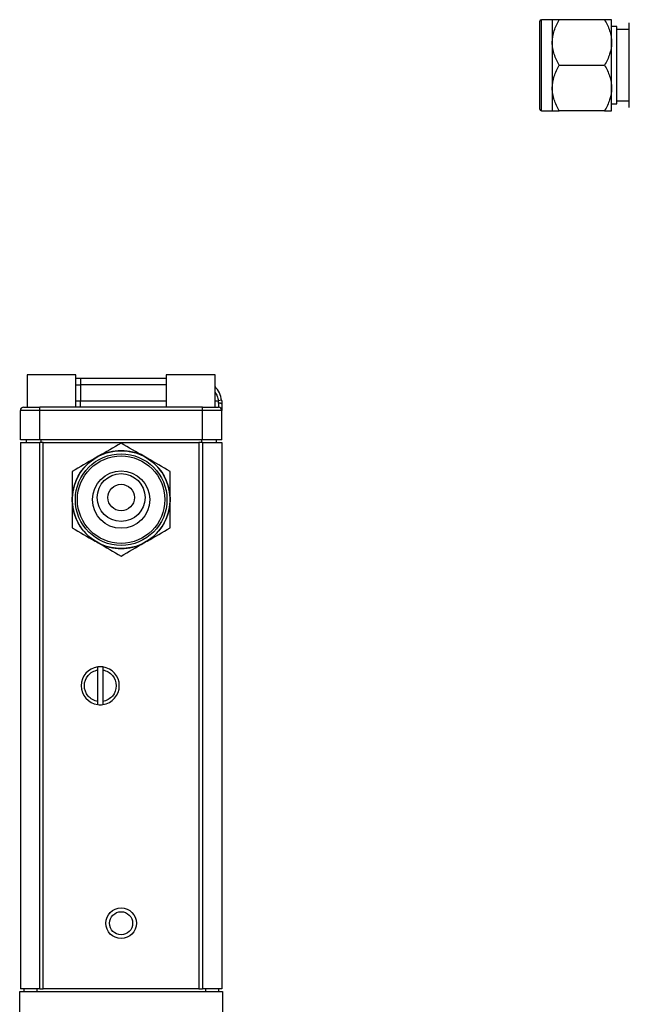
# Model space of a CAD drawing. Header units: inches. Extents: x 1.4 to 15.5, y 1.4 to 9.7.
# Tile 2 of 7: x 1.4 to 4.3, y 4.7 to 9.4. Entities that reach past the tile are written whole.
import ezdxf

# ---------------------------------------------------------------- set-up
doc = ezdxf.new("R2010")
doc.units = ezdxf.units.IN
doc.header["$MEASUREMENT"] = 0

msp = doc.modelspace()

# ---------------------------------------------------------------- linework, layer by layer
at = {"color": 7, "linetype": 'Continuous', "lineweight": 25}
for p, q in [((3.9626, 9.4427), (3.9101, 9.4427)), ((3.9626, 9.4427), (3.9626, 9.3333)), ((4.2138, 9.4427), (3.9964, 9.4427)), ((4.2476, 9.3333), (4.2476, 9.4427)), ((4.3326, 9.3255), (4.3326, 9.4271)), ((4.2726, 9.4094), (4.2476, 9.4094)), ((4.2726, 9.2239), (4.2726, 9.4094)), ((4.3326, 9.3957), (4.2726, 9.3957)), ((3.9626, 9.3333), (3.9626, 9.1146)), ((4.2476, 9.1146), (4.2476, 9.3333)), ((4.3326, 9.1224), (4.3326, 9.3255)), ((3.9026, 9.0127), (3.9026, 9.2239)), ((3.9964, 9.2239), (4.2138, 9.2239)), ((4.2726, 9.0385), (4.2726, 9.2239)), ((3.9626, 9.1146), (3.9626, 9.0052)), ((4.2476, 9.0052), (4.2476, 9.1146)), ((4.3326, 9.0208), (4.3326, 9.1224)), ((4.2476, 9.0385), (4.2726, 9.0385)), ((4.2726, 9.0522), (4.3326, 9.0522)), ((3.9101, 9.0052), (3.9626, 9.0052)), ((4.2138, 9.0052), (3.9964, 9.0052)), ((1.4406, 7.7368), (1.4406, 7.5805)), ((1.6749, 7.7368), (1.4406, 7.7368)), ((1.6749, 7.5805), (1.6749, 7.7368)), ((1.6749, 7.7205), (1.697, 7.7205)), ((1.697, 7.7205), (1.697, 7.6893)), ((1.697, 7.7205), (2.1086, 7.7205)), ((2.1086, 7.7368), (2.1086, 7.5805)), ((2.3429, 7.7368), (2.1086, 7.7368)), ((2.3429, 7.5805), (2.3429, 7.7368)), ((1.697, 7.6893), (1.697, 7.6118)), ((1.5015, 7.5649), (1.5015, 7.5805)), ((2.282, 7.5805), (1.5015, 7.5805)), ((1.697, 7.5805), (1.697, 7.6118)), ((2.282, 7.5649), (2.282, 7.5805)), ((2.3744, 7.6141), (2.3589, 7.6118)), ((2.3601, 7.601), (2.3601, 7.5805)), ((1.5015, 7.5649), (1.4078, 7.5649)), ((1.4078, 7.424), (1.4078, 7.5649)), ((1.5015, 7.424), (1.5015, 7.5649)), ((2.282, 7.5649), (1.5015, 7.5649)), ((2.3758, 7.5649), (2.282, 7.5649)), ((2.282, 7.424), (2.282, 7.5649)), ((2.3758, 7.424), (2.3758, 7.5649)), ((1.5015, 7.424), (1.4078, 7.424)), ((1.4078, 7.412), (1.4078, 4.787)), ((1.4078, 7.412), (1.5018, 7.412)), ((1.4358, 7.424), (1.4358, 7.412)), ((2.282, 7.424), (1.5015, 7.424)), ((1.5018, 4.787), (1.5018, 7.412)), ((1.518, 7.412), (1.5018, 7.412)), ((1.518, 4.787), (1.518, 7.412)), ((1.518, 7.412), (2.2655, 7.412)), ((2.2655, 7.412), (2.2655, 4.787)), ((2.2818, 7.412), (2.2655, 7.412)), ((2.2818, 7.412), (2.2818, 4.787)), ((2.2818, 7.412), (2.3758, 7.412)), ((2.3758, 7.424), (2.282, 7.424)), ((2.3478, 7.424), (2.3478, 7.412)), ((2.3758, 7.412), (2.3758, 4.787)), ((1.7743, 7.3405), (1.7663, 7.336)), ((1.7822, 7.3451), (1.7743, 7.3405)), ((2.0093, 7.3405), (2.0013, 7.3451)), ((2.0172, 7.336), (2.0093, 7.3405)), ((1.6568, 7.1462), (1.6568, 7.137)), ((2.1268, 7.137), (2.1268, 7.1462)), ((1.6568, 7.137), (1.6568, 7.1278)), ((2.1268, 7.1278), (2.1268, 7.137)), ((1.7663, 6.9381), (1.7743, 6.9335)), ((1.7743, 6.9335), (1.7822, 6.9289)), ((2.0013, 6.9289), (2.0093, 6.9335)), ((2.0093, 6.9335), (2.0172, 6.9381)), ((1.7793, 6.1677), (1.7793, 6.3184)), ((1.8041, 6.3184), (1.8041, 6.1677)), ((1.5018, 4.787), (1.4078, 4.787)), ((1.4243, 4.787), (1.4243, 4.7745)), ((1.4868, 4.787), (1.4868, 4.7745)), ((1.5018, 4.787), (1.518, 4.787)), ((2.2655, 4.787), (1.518, 4.787)), ((2.2655, 4.787), (2.2818, 4.787)), ((2.3758, 4.787), (2.2818, 4.787)), ((2.2968, 4.787), (2.2968, 4.7745)), ((2.3593, 4.787), (2.3593, 4.7745)), ((1.4046, 3.8001), (1.4046, 4.7745)), ((1.4046, 4.7745), (2.379, 4.7745)), ((2.379, 4.7745), (2.379, 3.8001))]:
    msp.add_line(p, q, dxfattribs=at)
at = {"color": 8, "linetype": 'Continuous', "lineweight": 25}
for p, q in [((3.9101, 9.2239), (3.9101, 9.4427)), ((3.9101, 9.0052), (3.9101, 9.2239)), ((1.6749, 7.6893), (1.697, 7.6893)), ((2.1086, 7.6893), (1.697, 7.6893)), ((1.6749, 7.6118), (1.697, 7.6118)), ((1.697, 7.6118), (2.1086, 7.6118)), ((2.3429, 7.6118), (2.3589, 7.6118)), ((1.5058, 7.424), (1.5058, 7.412)), ((2.2778, 7.424), (2.2778, 7.412))]:
    msp.add_line(p, q, dxfattribs=at)
at = {"color": 7, "linetype": 'Continuous', "lineweight": 25, "flags": 128}
msp.add_lwpolyline([(2.3758, 7.5955), (2.3755, 7.5966), (2.3746, 7.5976), (2.3731, 7.5985), (2.3712, 7.5994), (2.3688, 7.6), (2.3661, 7.6005), (2.3632, 7.6008), (2.3601, 7.601)], dxfattribs=at)
at = {"color": 7, "linetype": 'Continuous', "lineweight": 25}
for centre, radius in [((1.8918, 7.137), 0.235), ((1.8918, 7.137), 0.22), ((1.8918, 7.137), 0.21), ((1.8918, 7.137), 0.1378), ((1.8918, 7.147), 0.1149), ((1.8918, 7.147), 0.0636), ((1.8918, 5.102), 0.0734), ((1.8918, 5.102), 0.0553)]:
    msp.add_circle(centre, radius, dxfattribs=at)
for centre, radius, start, end in [((3.9101, 9.4352), 0.0075, 90, 180), ((3.9101, 9.0127), 0.0075, 180, 270), ((2.2508, 7.5955), 0.125, 8.5441, 42.4811), ((1.4234, 7.5649), 0.0156, 90, 180), ((2.3601, 7.5649), 0.0156, 0, 90), ((1.8918, 7.137), 0.2352, 122.2387, 177.7613), ((1.8918, 7.137), 0.2352, 62.2387, 117.7613), ((1.8918, 7.137), 0.2352, 2.2387, 57.7613), ((1.8918, 7.137), 0.2352, 182.2387, 237.7613), ((1.8918, 7.137), 0.2352, 302.2387, 357.7613), ((1.8918, 7.137), 0.2352, 242.2387, 297.7613), ((1.7917, 6.243), 0.0914, 97.7835, 262.2165), ((1.7917, 6.243), 0.0914, 82.2165, 97.7835), ((1.7917, 6.243), 0.0914, 277.7835, 82.2165), ((1.7917, 6.243), 0.0914, 262.2165, 277.7835)]:
    msp.add_arc(centre, radius, start, end, dxfattribs=at)
for points, knots in [([(3.9026, 9.2239), (3.9026, 9.2261), (3.9026, 9.2304), (3.9026, 9.2368), (3.9026, 9.2432), (3.9026, 9.2496), (3.9026, 9.256), (3.9026, 9.267), (3.9026, 9.2824), (3.9026, 9.3021), (3.9026, 9.3213), (3.9026, 9.3461), (3.9026, 9.3744), (3.9026, 9.3973), (3.9026, 9.4118), (3.9026, 9.4206), (3.9026, 9.4273), (3.9026, 9.4309), (3.9026, 9.4328), (3.9026, 9.4337), (3.9026, 9.4343), (3.9026, 9.4348), (3.9026, 9.4351), (3.9026, 9.4352), (3.9026, 9.4352)], [0, 0, 0, 0, 0.019453, 0.038872, 0.058275, 0.077679, 0.097103, 0.116565, 0.178312, 0.24009, 0.304412, 0.368764, 0.5, 0.631236, 0.695557, 0.75991, 0.821657, 0.883435, 0.902884, 0.9223, 0.941702, 0.961107, 0.980534, 1, 1, 1, 1]), ([(3.9626, 9.3333), (3.9626, 9.3525), (3.966, 9.3712), (3.975, 9.3987), (3.9787, 9.4077), (3.9869, 9.4254), (3.9915, 9.4341), (3.9964, 9.4427)], [0, 0, 0, 0, 0.5, 0.5, 0.75, 0.75, 1, 1, 1, 1]), ([(3.9964, 9.4427), (3.9866, 9.4427), (3.9781, 9.4427), (3.9691, 9.4427), (3.9668, 9.4427), (3.9635, 9.4427), (3.9626, 9.4427), (3.9626, 9.4427)], [0, 0, 0, 0, 0.5, 0.5, 0.75, 0.75, 1, 1, 1, 1]), ([(4.2138, 9.4427), (4.2237, 9.4255), (4.2321, 9.408), (4.2411, 9.3808), (4.2435, 9.3715), (4.2467, 9.3527), (4.2476, 9.343), (4.2476, 9.3333)], [0, 0, 0, 0, 0.5, 0.5, 0.75, 0.75, 1, 1, 1, 1]), ([(4.2476, 9.4427), (4.2476, 9.4427), (4.2442, 9.4427), (4.2352, 9.4427), (4.2315, 9.4427), (4.2233, 9.4427), (4.2187, 9.4427), (4.2138, 9.4427)], [0, 0, 0, 0, 0.5, 0.5, 0.75, 0.75, 1, 1, 1, 1]), ([(3.9964, 9.2239), (3.9866, 9.2411), (3.9781, 9.2586), (3.9691, 9.2858), (3.9668, 9.2951), (3.9635, 9.314), (3.9626, 9.3236), (3.9626, 9.3333)], [0, 0, 0, 0, 0.5, 0.5, 0.75, 0.75, 1, 1, 1, 1]), ([(4.2476, 9.3333), (4.2476, 9.3141), (4.2442, 9.2954), (4.2352, 9.268), (4.2315, 9.2589), (4.2233, 9.2412), (4.2187, 9.2325), (4.2138, 9.2239)], [0, 0, 0, 0, 0.5, 0.5, 0.75, 0.75, 1, 1, 1, 1]), ([(3.9626, 9.1146), (3.9626, 9.1338), (3.966, 9.1525), (3.975, 9.1799), (3.9787, 9.189), (3.9869, 9.2067), (3.9915, 9.2154), (3.9964, 9.2239)], [0, 0, 0, 0, 0.5, 0.5, 0.75, 0.75, 1, 1, 1, 1]), ([(4.2138, 9.2239), (4.2237, 9.2068), (4.2321, 9.1893), (4.2411, 9.162), (4.2435, 9.1528), (4.2467, 9.1339), (4.2476, 9.1242), (4.2476, 9.1146)], [0, 0, 0, 0, 0.5, 0.5, 0.75, 0.75, 1, 1, 1, 1]), ([(3.9964, 9.0052), (3.9866, 9.0223), (3.9781, 9.0399), (3.9691, 9.0671), (3.9668, 9.0763), (3.9635, 9.0952), (3.9626, 9.1049), (3.9626, 9.1146)], [0, 0, 0, 0, 0.5, 0.5, 0.75, 0.75, 1, 1, 1, 1]), ([(4.2476, 9.1146), (4.2476, 9.0954), (4.2442, 9.0767), (4.2352, 9.0492), (4.2315, 9.0401), (4.2233, 9.0224), (4.2187, 9.0137), (4.2138, 9.0052)], [0, 0, 0, 0, 0.5, 0.5, 0.75, 0.75, 1, 1, 1, 1]), ([(3.9626, 9.0052), (3.9626, 9.0052), (3.966, 9.0052), (3.975, 9.0052), (3.9787, 9.0052), (3.9869, 9.0052), (3.9915, 9.0052), (3.9964, 9.0052)], [0, 0, 0, 0, 0.5, 0.5, 0.75, 0.75, 1, 1, 1, 1]), ([(4.2138, 9.0052), (4.2237, 9.0052), (4.2321, 9.0052), (4.2411, 9.0052), (4.2435, 9.0052), (4.2467, 9.0052), (4.2476, 9.0052), (4.2476, 9.0052)], [0, 0, 0, 0, 0.5, 0.5, 0.75, 0.75, 1, 1, 1, 1]), ([(1.4234, 7.5805), (1.4234, 7.5805), (1.4316, 7.5805), (1.4609, 7.5805), (1.4808, 7.5805), (1.5015, 7.5805)], [0, 0, 0, 0, 0.5, 0.5, 1, 1, 1, 1]), ([(2.3744, 7.6141), (2.3745, 7.613), (2.3748, 7.6109), (2.3752, 7.6078), (2.3754, 7.6047), (2.3756, 7.6016), (2.3757, 7.5985), (2.3758, 7.5965), (2.3758, 7.5955)], [0, 0, 0, 0, 0.168935, 0.33636, 0.502722, 0.668475, 0.834081, 1, 1, 1, 1]), ([(2.3758, 7.5955), (2.3758, 7.5947), (2.3758, 7.5929), (2.3758, 7.5904), (2.3758, 7.588), (2.3758, 7.5856), (2.3758, 7.5821), (2.3758, 7.5778), (2.3758, 7.5732), (2.3758, 7.5695), (2.3758, 7.5671), (2.3758, 7.5658), (2.3758, 7.565), (2.3758, 7.565), (2.3758, 7.5649)], [0, 0, 0, 0, 0.048984, 0.097724, 0.14639, 0.195159, 0.244202, 0.372023, 0.500031, 0.627852, 0.755859, 0.837333, 0.918445, 1, 1, 1, 1]), ([(1.7793, 6.1677), (1.7615, 6.1706), (1.7452, 6.1798), (1.7218, 6.2074), (1.7153, 6.2249), (1.7153, 6.2611), (1.7218, 6.2787), (1.7452, 6.3063), (1.7615, 6.3155), (1.7793, 6.3184)], [0, 0, 0, 0, 0.25, 0.25, 0.5, 0.5, 0.75, 0.75, 1, 1, 1, 1]), ([(1.7793, 6.3184), (1.7793, 6.3204), (1.7793, 6.3223), (1.7793, 6.326), (1.7793, 6.3277), (1.7793, 6.3319), (1.7793, 6.3336), (1.7793, 6.3336)], [0, 0, 0, 0, 0.25, 0.25, 0.5, 0.5, 1, 1, 1, 1]), ([(1.8041, 6.3336), (1.8041, 6.3336), (1.8041, 6.3332), (1.8041, 6.3316), (1.8041, 6.3305), (1.8041, 6.3263), (1.8041, 6.3224), (1.8041, 6.3184)], [0, 0, 0, 0, 0.25, 0.25, 0.5, 0.5, 1, 1, 1, 1]), ([(1.8041, 6.3184), (1.8219, 6.3155), (1.8382, 6.3063), (1.8616, 6.2787), (1.8681, 6.2611), (1.8681, 6.2249), (1.8616, 6.2074), (1.8382, 6.1798), (1.8219, 6.1706), (1.8041, 6.1677)], [0, 0, 0, 0, 0.25, 0.25, 0.5, 0.5, 0.75, 0.75, 1, 1, 1, 1]), ([(1.7793, 6.1525), (1.7793, 6.1525), (1.7793, 6.1529), (1.7793, 6.1544), (1.7793, 6.1556), (1.7793, 6.1598), (1.7793, 6.1637), (1.7793, 6.1677)], [0, 0, 0, 0, 0.25, 0.25, 0.5, 0.5, 1, 1, 1, 1]), ([(1.8041, 6.1677), (1.8041, 6.1657), (1.8041, 6.1637), (1.8041, 6.1601), (1.8041, 6.1584), (1.8041, 6.1542), (1.8041, 6.1525), (1.8041, 6.1525)], [0, 0, 0, 0, 0.25, 0.25, 0.5, 0.5, 1, 1, 1, 1])]:
    msp.add_open_spline(points, degree=3, knots=knots, dxfattribs=at)
at = {"color": 8, "linetype": 'Continuous', "lineweight": 25}
msp.add_open_spline([(2.3429, 7.6539), (2.3466, 7.6476), (2.3543, 7.6345), (2.3573, 7.6196), (2.3589, 7.6118)], degree=3, knots=[0, 0, 0, 0, 0.476068, 1, 1, 1, 1], dxfattribs=at)
at = {"color": 7, "linetype": 'Continuous', "lineweight": 25}
for points in [[(2.282, 7.5805), (2.3251, 7.5805), (2.3601, 7.5805), (2.3601, 7.5805)], [(2.3601, 7.601), (2.3601, 7.6045), (2.3598, 7.6081), (2.3589, 7.6118)], [(1.8918, 7.4084), (1.8554, 7.3874), (1.8189, 7.3663), (1.7822, 7.3451)], [(2.0013, 7.3451), (1.9646, 7.3663), (1.9281, 7.3874), (1.8918, 7.4084)], [(1.7663, 7.336), (1.7296, 7.3148), (1.6931, 7.2937), (1.6568, 7.2727)], [(2.1268, 7.2727), (2.0904, 7.2937), (2.0539, 7.3148), (2.0172, 7.336)], [(1.6568, 7.2727), (1.6568, 7.2307), (1.6568, 7.1886), (1.6568, 7.1462)], [(2.1268, 7.1462), (2.1268, 7.1886), (2.1268, 7.2307), (2.1268, 7.2727)], [(1.6568, 7.1278), (1.6568, 7.0855), (1.6568, 7.0433), (1.6568, 7.0014)], [(2.1268, 7.0014), (2.1268, 7.0433), (2.1268, 7.0855), (2.1268, 7.1278)], [(1.6568, 7.0014), (1.6931, 6.9804), (1.7296, 6.9593), (1.7663, 6.9381)], [(2.0172, 6.9381), (2.0539, 6.9593), (2.0904, 6.9804), (2.1268, 7.0014)], [(1.7822, 6.9289), (1.8189, 6.9077), (1.8554, 6.8867), (1.8918, 6.8657)], [(1.8918, 6.8657), (1.9281, 6.8867), (1.9646, 6.9077), (2.0013, 6.9289)]]:
    msp.add_open_spline(points, degree=3, dxfattribs=at)

doc.saveas('drawing.dxf')
